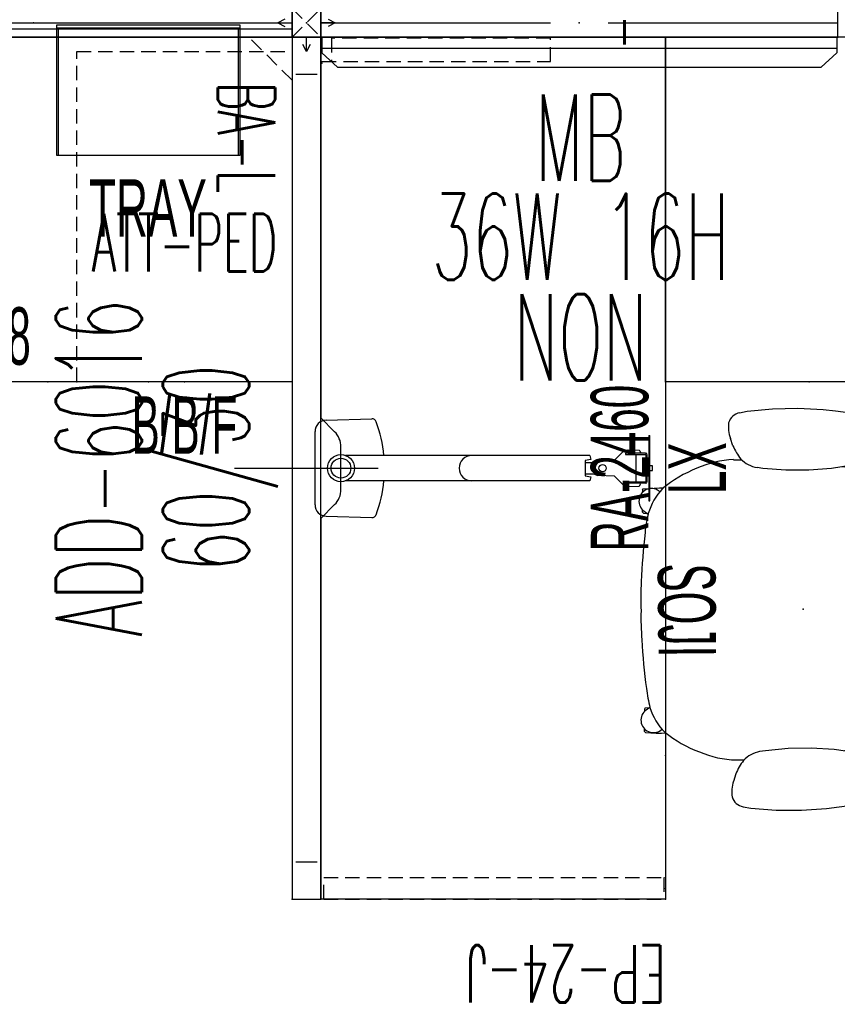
# Model space of a CAD drawing. Header units: inches. Extents: x 10 to 684, y -49 to 81.
# Tile 5 of 256: x 168 to 225, y -49 to 20. Entities that reach past the tile are written whole.
import ezdxf
from ezdxf.enums import TextEntityAlignment as Align

# ---------------------------------------------------------------- set-up
doc = ezdxf.new("R2010")
doc.units = ezdxf.units.IN
doc.header["$MEASUREMENT"] = 0
for name, pattern in [('DASHED', [0.8, 0.5, -0.3]), ('DASHEDX2', [1.5, 1, -0.5]), ('DOT', [1, 0.5, 0.5])]:
    doc.linetypes.add(name, pattern=pattern)
for name, color, linetype in [('A-FURN-P-COMP', 86, 'Continuous'), ('A-FURN-P-COMP-TEXT2', 86, 'Continuous'), ('A-FURN-P-COMP-TEXT_UTEXT', 7, 'Continuous'), ('A-FURN-P-FILE', 20, 'Continuous'), ('A-FURN-P-FILE-TEXT2', 20, 'Continuous'), ('A-FURN-P-FILE-TEXT3', 20, 'Continuous'), ('A-FURN-P-ORGN', 86, 'Continuous'), ('A-FURN-P-ORGN-TEXT2', 86, 'Continuous'), ('A-FURN-P-PNLS', 5, 'Continuous'), ('A-FURN-P-PNLS-CON', 104, 'Continuous'), ('A-FURN-P-PNLS-CON-TEXT2', 104, 'Continuous'), ('A-FURN-P-PNLS-POWR', 230, 'Continuous'), ('A-FURN-P-PNLS-TEXT2', 5, 'Continuous'), ('A-FURN-P-SEAT', 12, 'Continuous'), ('A-FURN-P-SEAT-TEXT2', 12, 'Continuous'), ('A-FURN-P-TEXT_UTEXT', 7, 'Continuous'), ('A-FURN-P-VISUAL', 86, 'Continuous'), ('A-FURN-P-VISUAL-TEXT2', 86, 'Continuous'), ('A-FURN-P-VISUAL-TEXT3', 86, 'Continuous'), ('A-FURN-P-WKSF', 1, 'Continuous'), ('A-FURN-P-WKSF-ACC', 202, 'Continuous'), ('A-FURN-P-WKSF-ACC-TEXT2', 202, 'Continuous'), ('A-FURN-P-WKSF-SUPPORT', 202, 'Continuous'), ('A-FURN-P-WKSF-SUPPORT-TEXT2', 202, 'Continuous'), ('A-FURN-P-WKSF-TEXT2', 1, 'Continuous'), ('PSATTR', 7, 'Continuous')]:
    doc.layers.add(name, color=color, linetype=linetype)
doc.styles.add('0', font='TXT')
doc.styles.add('CAD_FNT', font='TXT.SHX', dxfattribs={"width": 0.6})
doc.styles.add('PMSymText', font='txt.shx', dxfattribs={"width": 0.65})
doc.styles.add('SIMPLEX_FNT', font='TXT.SHX', dxfattribs={"height": 1})
doc.styles.get("Standard").update_dxf_attribs({"font": 'arial.ttf'})

# ---------------------------------------------------------------- blocks, each defined once
blk = doc.blocks.new('FPW-3XX-B-2D')
at = {"layer": 'A-FURN-P-PNLS', "linetype": 'Continuous'}
for p, q in [((0, 2), (0, 0)), ((36, 2), (0, 2)), ((36, 0), (36, 2)), ((0, 0), (36, 0))]:
    blk.add_line(p, q, dxfattribs=at)
at = {"layer": 'A-FURN-P-PNLS'}
for p in [(0, 2), (36, 2), (18, 1), (0, 0), (0, 0), (36, 0)]:
    blk.add_point(p, dxfattribs=at)
at = {"layer": 'A-FURN-P-PNLS-POWR'}
for p, q in [((0, 1), (16, 1)), ((20, 1), (36, 1))]:
    blk.add_line(p, q, dxfattribs=at)
for p in [(4.05, 2), (31.95, 2), (4.05, 0), (31.95, 0)]:
    blk.add_point(p, dxfattribs=at)
at = {"layer": 'A-FURN-P-PNLS-TEXT2', "linetype": 'Continuous', "style": 'CAD_FNT', "width": 0.55, "flags": 8}
blk.add_attdef('ITEXT2', text='', height=6, dxfattribs=at).set_placement((18, 8), align=Align.MIDDLE_CENTER)
at = {"layer": 'A-FURN-P-TEXT_UTEXT', "style": 'PMSymText', "width": 0.65, "flags": 8}
for tag, p in [('PSUT1', (16.991, -7.298)), ('PSUT3', (16.991, -19.298))]:
    blk.add_attdef(tag, text='', height=4, dxfattribs=at).set_placement(p, align=Align.CENTER)
at = {"layer": 'A-FURN-P-TEXT_UTEXT', "style": 'PMSymText', "width": 0.65}
blk.add_attdef('PSUT2', text='', height=4, dxfattribs=at).set_placement((16.991, -13.298), align=Align.CENTER)
at = {"layer": 'PSATTR', "flags": 1}
for tag in ['PSON', 'PSMC', 'PSDH', 'PSPN', 'PSQT', 'PSEC', 'PST5', 'PST4', 'PST3', 'PST2', 'PST1']:
    blk.add_attdef(tag, text='', height=1, dxfattribs=at).set_placement((0, 0), align=Align.TOP_CENTER)
blk = doc.blocks.new('FNW-5XX-B-2D')
at = {"layer": 'A-FURN-P-PNLS', "linetype": 'Continuous'}
for p, q in [((0, 2), (0, 0)), ((60, 2), (0, 2)), ((60, 0), (60, 2)), ((0, 0), (60, 0))]:
    blk.add_line(p, q, dxfattribs=at)
at = {"layer": 'A-FURN-P-PNLS'}
for p in [(0, 2), (60, 2), (0, 0), (0, 0), (60, 0)]:
    blk.add_point(p, dxfattribs=at)
at = {"layer": 'A-FURN-P-PNLS-TEXT2', "linetype": 'Continuous', "style": 'CAD_FNT', "width": 0.55, "flags": 8}
blk.add_attdef('ITEXT2', text='', height=6, dxfattribs=at).set_placement((30, 8), align=Align.MIDDLE_CENTER)
at = {"layer": 'A-FURN-P-TEXT_UTEXT', "style": 'PMSymText', "width": 0.65, "flags": 8}
for tag, p in [('PSUT1', (28.993, -7.298)), ('PSUT3', (28.993, -19.298))]:
    blk.add_attdef(tag, text='', height=4, dxfattribs=at).set_placement(p, align=Align.CENTER)
at = {"layer": 'A-FURN-P-TEXT_UTEXT', "style": 'PMSymText', "width": 0.65}
blk.add_attdef('PSUT2', text='', height=4, dxfattribs=at).set_placement((28.993, -13.298), align=Align.CENTER)
at = {"layer": 'PSATTR', "flags": 1}
for tag in ['PSON', 'PSMC', 'PSDH', 'PSPN', 'PSQT', 'PSEC', 'PST5', 'PST4', 'PST3', 'PST2', 'PST1']:
    blk.add_attdef(tag, text='', height=1, dxfattribs=at).set_placement((0, 0), align=Align.TOP_CENTER)
blk = doc.blocks.new('E2CC-90-4-2D')
at = {"layer": 'A-FURN-P-PNLS-CON'}
for p, q in [((1, 3), (0.75, 2.5)), ((1.25, 2.5), (1, 3)), ((1, 3), (1, 2)), ((0, 2), (2, 2)), ((0, 2), (0, 0)), ((2, 0), (2, 2)), ((-0.5, 1.25), (-1, 1)), ((-1, 1), (-0.5, 0.75)), ((-1, 1), (0, 1)), ((3, 1), (2, 1)), ((2.5, 1.25), (3, 1)), ((3, 1), (2.5, 0.75)), ((0, 0), (2, 0)), ((1, -1), (1, 0)), ((1, -1), (0.75, -0.5)), ((1.25, -0.5), (1, -1))]:
    blk.add_line(p, q, dxfattribs=at)
at = {"layer": 'A-FURN-P-PNLS-CON', "linetype": 'DASHEDX2'}
for p, q in [((0, 2), (2, 0)), ((0, 0), (2, 2))]:
    blk.add_line(p, q, dxfattribs=at)
at = {"layer": 'A-FURN-P-PNLS-CON'}
for p in [(0, 2), (2, 2), (0, 0), (0, 0), (0, 0), (0, 0), (2, 0)]:
    blk.add_point(p, dxfattribs=at)
at = {"layer": 'A-FURN-P-PNLS-CON-TEXT2', "style": 'CAD_FNT', "width": 0.55, "flags": 8}
blk.add_attdef('ITEXT2', text='', height=4, dxfattribs=at).set_placement((1.127, 6.004), align=Align.MIDDLE_CENTER)
at = {"layer": 'A-FURN-P-TEXT_UTEXT', "style": 'PMSymText', "width": 0.65, "flags": 8}
for tag, p in [('PSUT1', (1.128, -7.298)), ('PSUT3', (1.128, -19.298))]:
    blk.add_attdef(tag, text='', height=4, dxfattribs=at).set_placement(p, align=Align.CENTER)
at = {"layer": 'A-FURN-P-TEXT_UTEXT', "style": 'PMSymText', "width": 0.65}
blk.add_attdef('PSUT2', text='', height=4, dxfattribs=at).set_placement((1.128, -13.298), align=Align.CENTER)
at = {"layer": 'PSATTR', "flags": 1}
for tag in ['PSON', 'PSMC', 'PSDH', 'PSPN', 'PSQT', 'PSEC', 'PST5', 'PST4', 'PST3', 'PST2', 'PST1']:
    blk.add_attdef(tag, text='', height=1, dxfattribs=at).set_placement((0, 0), align=Align.TOP_CENTER)
blk = doc.blocks.new('EAG-5XX-2D')
at = {"layer": 'A-FURN-P-PNLS', "linetype": 'Continuous'}
for p, q in [((0, 2), (0, 0)), ((60, 2), (0, 2)), ((2.59, 1.75), (2.59, 0.25)), ((57.41, 0.25), (57.41, 1.75)), ((60, 0), (60, 2)), ((0, 0), (60, 0))]:
    blk.add_line(p, q, dxfattribs=at)
blk.add_lwpolyline([(30, 6), (30, -4)], dxfattribs=at)
at = {"layer": 'A-FURN-P-PNLS'}
for p in [(0, 2), (60, 2), (0, 0), (0, 0), (60, 0)]:
    blk.add_point(p, dxfattribs=at)
at = {"layer": 'A-FURN-P-PNLS-TEXT2', "linetype": 'Continuous', "style": 'CAD_FNT', "width": 0.55, "flags": 8}
blk.add_attdef('ITEXT2', text='', height=6, dxfattribs=at).set_placement((30, 15.457), align=Align.MIDDLE_CENTER)
at = {"layer": 'A-FURN-P-TEXT_UTEXT', "style": 'PMSymText', "width": 0.65, "flags": 8}
for tag, p in [('PSUT1', (28.99, -10.002)), ('PSUT3', (28.99, -22.002))]:
    blk.add_attdef(tag, text='', height=4, dxfattribs=at).set_placement(p, align=Align.CENTER)
at = {"layer": 'A-FURN-P-TEXT_UTEXT', "style": 'PMSymText', "width": 0.65}
blk.add_attdef('PSUT2', text='', height=4, dxfattribs=at).set_placement((28.99, -16.002), align=Align.CENTER)
at = {"layer": 'PSATTR', "flags": 1}
for tag in ['PSON', 'PSMC', 'PSDH', 'PSPN', 'PSQT', 'PSEC', 'PST5', 'PST4', 'PST3', 'PST2', 'PST1']:
    blk.add_attdef(tag, text='', height=1, dxfattribs=at).set_placement((0, 0), align=Align.TOP_CENTER)
blk = doc.blocks.new('WURA-2448-JA-2D')
at = {"layer": 'A-FURN-P-WKSF'}
for p, q in [((20.5, 0), (0, 0)), ((0, -24), (0, 0)), ((20.5, 0), (21.461, -0.961)), ((27.5, 0), (26.539, -0.961)), ((48, 0), (27.5, 0)), ((48, 0), (48, -24)), ((22.521, -1.4), (25.479, -1.4)), ((48, -24), (0, -24))]:
    blk.add_line(p, q, dxfattribs=at)
for centre, start, end in [((22.521, 0.1), 225, 270), ((25.479, 0.1), 270, 315)]:
    blk.add_arc(centre, 1.5, start, end, dxfattribs=at)
for p in [(0, 0), (48, 0), (0, -24), (10, -24), (38, -24), (48, -24)]:
    blk.add_point(p, dxfattribs=at)
at = {"layer": 'A-FURN-P-COMP-TEXT_UTEXT', "style": 'PMSymText', "width": 0.65, "flags": 8}
for tag, p in [('PSUT1', (22.99, -30.001)), ('PSUT3', (22.99, -42.001))]:
    blk.add_attdef(tag, text='', height=4, dxfattribs=at).set_placement(p, align=Align.CENTER)
at = {"layer": 'A-FURN-P-COMP-TEXT_UTEXT', "style": 'PMSymText', "width": 0.65}
blk.add_attdef('PSUT2', text='', height=4, dxfattribs=at).set_placement((22.99, -36.001), align=Align.CENTER)
at = {"layer": 'A-FURN-P-WKSF-TEXT2', "style": '0', "width": 0.55, "flags": 8}
blk.add_attdef('ITEXT2', text='', height=4, dxfattribs=at).set_placement((24, -24), align=Align.BOTTOM_CENTER)
at = {"layer": 'PSATTR', "flags": 1}
for tag in ['PSON', 'PSMC', 'PSDH', 'PSPN', 'PSQT', 'PSEC', 'PST5', 'PST4', 'PST3', 'PST2', 'PST1']:
    blk.add_attdef(tag, text='', height=1, dxfattribs=at).set_placement((0, 0), align=Align.TOP_CENTER)
blk = doc.blocks.new('HGRY-3616-2D')
at = {"layer": 'A-FURN-P-ORGN'}
for p, q in [((0, 0), (36, 0)), ((36, -0.44), (0, -0.44))]:
    blk.add_line(p, q, dxfattribs=at)
for points in [[(0, 0), (0, -0.44)], [(0, 0), (0, -0.44)], [(36, 0), (36, -0.44)]]:
    blk.add_lwpolyline(points, dxfattribs=at)
for p in [(0, 0), (36, 0)]:
    blk.add_point(p, dxfattribs=at)
at = {"layer": 'A-FURN-P-COMP-TEXT_UTEXT', "style": 'PMSymText', "width": 0.65, "flags": 8}
for tag, p in [('PSUT1', (16.991, -12.44)), ('PSUT3', (16.991, -24.44))]:
    blk.add_attdef(tag, text='', height=4, dxfattribs=at).set_placement(p, align=Align.CENTER)
at = {"layer": 'A-FURN-P-COMP-TEXT_UTEXT', "style": 'PMSymText', "width": 0.65}
blk.add_attdef('PSUT2', text='', height=4, dxfattribs=at).set_placement((16.991, -18.44), align=Align.CENTER)
at = {"layer": 'A-FURN-P-ORGN-TEXT2', "linetype": 'DOT', "style": 'CAD_FNT', "width": 0.55, "flags": 8}
blk.add_attdef('ITEXT2', text='', height=4, dxfattribs=at).set_placement((18, -2.44), align=Align.TOP_CENTER)
at = {"layer": 'PSATTR', "flags": 1}
for tag in ['PSON', 'PSMC', 'PSDH', 'PSPN', 'PSQT', 'PSEC', 'PST5', 'PST4', 'PST3', 'PST2', 'PST1']:
    blk.add_attdef(tag, text='', height=1, dxfattribs=at).set_placement((0, 0), align=Align.TOP_CENTER)
blk = doc.blocks.new('JPA-24-2D')
at = {"layer": 'A-FURN-P-FILE', "linetype": 'DASHEDX2'}
for p, q in [((2, 23), (17, 23)), ((2, 0), (2, 23)), ((17, 23), (17, 0)), ((17, 0), (2, 0))]:
    blk.add_line(p, q, dxfattribs=at)
at = {"layer": 'A-FURN-P-FILE'}
for p in [(0, 0), (2, 0), (9.5, 0), (17, 0), (19, 0)]:
    blk.add_point(p, dxfattribs=at)
at = {"layer": 'A-FURN-P-COMP-TEXT_UTEXT', "style": 'PMSymText', "width": 0.65, "flags": 8}
for tag, p in [('PSUT1', (8.491, -11.001)), ('PSUT3', (8.491, -23.001))]:
    blk.add_attdef(tag, text='', height=4, dxfattribs=at).set_placement(p, align=Align.CENTER)
at = {"layer": 'A-FURN-P-COMP-TEXT_UTEXT', "style": 'PMSymText', "width": 0.65}
blk.add_attdef('PSUT2', text='', height=4, dxfattribs=at).set_placement((8.491, -17.001), align=Align.CENTER)
at = {"layer": 'A-FURN-P-FILE-TEXT2', "linetype": 'Continuous', "style": 'SIMPLEX_FNT', "width": 0.55, "flags": 8}
blk.add_attdef('ITEXT2', text='', height=4, dxfattribs=at).set_placement((9.5, 6.5), align=Align.BOTTOM_CENTER)
at = {"layer": 'A-FURN-P-FILE-TEXT3', "style": '0', "width": 0.55, "flags": 8}
blk.add_attdef('ITEXT3', text='', height=4, dxfattribs=at).set_placement((9.5, -1), align=Align.TOP_CENTER)
at = {"layer": 'PSATTR', "flags": 1}
for tag in ['PSON', 'PSMC', 'PSDH', 'PSPN', 'PSQT', 'PSEC', 'PST5', 'PST4', 'PST3', 'PST2', 'PST1']:
    blk.add_attdef(tag, text='', height=1, dxfattribs=at).set_placement((0, 0), align=Align.TOP_CENTER)
blk = doc.blocks.new('ZEBA-0000-PL-2D')
at = {"layer": 'A-FURN-P-WKSF-SUPPORT', "linetype": 'DASHEDX2'}
for p, q in [((1, -1), (4, -1)), ((1, -1), (1, -4)), ((4, -1), (1, -4))]:
    blk.add_line(p, q, dxfattribs=at)
at = {"layer": 'A-FURN-P-WKSF-SUPPORT'}
blk.add_point((0, 0), dxfattribs=at)
at = {"layer": 'A-FURN-P-TEXT_UTEXT', "style": 'PMSymText', "width": 0.65, "flags": 8}
for tag, p in [('PSUT1', (6.915, -35.005)), ('PSUT3', (6.915, -47.005))]:
    blk.add_attdef(tag, text='', height=4, dxfattribs=at).set_placement(p, align=Align.CENTER)
at = {"layer": 'A-FURN-P-TEXT_UTEXT', "style": 'PMSymText', "width": 0.65}
blk.add_attdef('PSUT2', text='', height=4, dxfattribs=at).set_placement((6.915, -41.005), align=Align.CENTER)
at = {"layer": 'A-FURN-P-WKSF-SUPPORT-TEXT2', "linetype": 'DASHED', "style": 'CAD_FNT', "width": 0.55, "flags": 8}
blk.add_attdef('ITEXT2', text='', height=4, dxfattribs=at).set_placement((4.119, -7.382), align=Align.BOTTOM_LEFT)
at = {"layer": 'PSATTR', "flags": 1}
for tag in ['PSON', 'PSMC', 'PSDH', 'PSPN', 'PSQT', 'PSEC', 'PST5', 'PST4', 'PST3', 'PST2', 'PST1']:
    blk.add_attdef(tag, text='', height=1, dxfattribs=at).set_placement((0, 0), align=Align.TOP_CENTER)
blk = doc.blocks.new('KUPT-0913-H-2D')
at = {"layer": 'A-FURN-P-COMP'}
for p, q in [((0, -8.875), (0, 0.214)), ((0, 0.214), (12.75, 0.214)), ((0, 0), (12.75, 0)), ((0.125, -8.875), (0.125, 0)), ((12.625, 0), (12.625, -8.875)), ((12.75, 0.214), (12.75, -8.875)), ((12.75, -8.875), (0, -8.875))]:
    blk.add_line(p, q, dxfattribs=at)
for p in [(0, 0), (12.75, 0)]:
    blk.add_point(p, dxfattribs=at)
at = {"layer": 'A-FURN-P-COMP-TEXT2', "width": 0.55, "flags": 8}
blk.add_attdef('ITEXT2', text='', height=4, dxfattribs=at).set_placement((6.347, -12.535), align=Align.MIDDLE_CENTER)
at = {"layer": 'A-FURN-P-TEXT_UTEXT', "style": 'PMSymText', "width": 0.65, "flags": 8}
for tag, p in [('PSUT1', (5.366, -21.72)), ('PSUT3', (5.366, -33.72))]:
    blk.add_attdef(tag, text='', height=4, dxfattribs=at).set_placement(p, align=Align.CENTER)
at = {"layer": 'A-FURN-P-TEXT_UTEXT', "style": 'PMSymText', "width": 0.65}
blk.add_attdef('PSUT2', text='', height=4, dxfattribs=at).set_placement((5.366, -27.72), align=Align.CENTER)
at = {"layer": 'PSATTR', "flags": 1}
for tag in ['PSON', 'PSMC', 'PSDH', 'PSPN', 'PSQT', 'PSEC', 'PST5', 'PST4', 'PST3', 'PST2', 'PST1']:
    blk.add_attdef(tag, text='', height=1, dxfattribs=at).set_placement((0, 0), align=Align.TOP_CENTER)
blk = doc.blocks.new('WURA-2460-JA-2D')
at = {"layer": 'A-FURN-P-WKSF'}
for p, q in [((26.5, 0), (0, 0)), ((0, -24), (0, 0)), ((26.5, 0), (27.461, -0.961)), ((33.5, 0), (32.539, -0.961)), ((60, 0), (33.5, 0)), ((60, 0), (60, -24)), ((28.521, -1.4), (31.479, -1.4)), ((60, -24), (0, -24))]:
    blk.add_line(p, q, dxfattribs=at)
for centre, start, end in [((28.521, 0.1), 225, 270), ((31.479, 0.1), 270, 315)]:
    blk.add_arc(centre, 1.5, start, end, dxfattribs=at)
for p in [(0, 0), (60, 0), (0, -24), (10, -24), (50, -24), (60, -24)]:
    blk.add_point(p, dxfattribs=at)
at = {"layer": 'A-FURN-P-COMP-TEXT_UTEXT', "style": 'PMSymText', "width": 0.65, "flags": 8}
for tag, p in [('PSUT1', (28.989, -30.003)), ('PSUT3', (28.989, -42.003))]:
    blk.add_attdef(tag, text='', height=4, dxfattribs=at).set_placement(p, align=Align.CENTER)
at = {"layer": 'A-FURN-P-COMP-TEXT_UTEXT', "style": 'PMSymText', "width": 0.65}
blk.add_attdef('PSUT2', text='', height=4, dxfattribs=at).set_placement((28.989, -36.003), align=Align.CENTER)
at = {"layer": 'A-FURN-P-WKSF-TEXT2', "style": '0', "width": 0.55, "flags": 8}
blk.add_attdef('ITEXT2', text='', height=4, dxfattribs=at).set_placement((30, -24), align=Align.BOTTOM_CENTER)
at = {"layer": 'PSATTR', "flags": 1}
for tag in ['PSON', 'PSMC', 'PSDH', 'PSPN', 'PSQT', 'PSEC', 'PST5', 'PST4', 'PST3', 'PST2', 'PST1']:
    blk.add_attdef(tag, text='', height=1, dxfattribs=at).set_placement((0, 0), align=Align.TOP_CENTER)
blk = doc.blocks.new('HNAM-36XX-2D')
at = {"layer": 'A-FURN-P-VISUAL'}
for p, q in [((35.931, 0), (0.069, 0)), ((0.069, 0), (0.069, -1.084)), ((35.929, 0), (35.929, -1.084)), ((35.929, -0.795), (0.069, -0.795)), ((0.069, -1.084), (1.154, -2.086)), ((35.929, -1.084), (34.844, -2.086)), ((1.154, -2.086), (34.844, -2.086))]:
    blk.add_line(p, q, dxfattribs=at)
blk.add_point((0, 0), dxfattribs=at)
at = {"layer": 'A-FURN-P-TEXT_UTEXT', "style": 'PMSymText', "width": 0.65, "flags": 8}
for tag, p in [('PSUT1', (16.957, -29.889)), ('PSUT3', (16.957, -41.889))]:
    blk.add_attdef(tag, text='', height=4, dxfattribs=at).set_placement(p, align=Align.CENTER)
at = {"layer": 'A-FURN-P-TEXT_UTEXT', "style": 'PMSymText', "width": 0.65}
blk.add_attdef('PSUT2', text='', height=4, dxfattribs=at).set_placement((16.957, -35.889), align=Align.CENTER)
at = {"layer": 'A-FURN-P-VISUAL-TEXT2', "linetype": 'Continuous', "style": 'CAD_FNT', "width": 0.55, "flags": 8}
blk.add_attdef('ITEXT2', text='', height=6, dxfattribs=at).set_placement((18.092, -6.992), align=Align.MIDDLE_CENTER)
at = {"layer": 'A-FURN-P-VISUAL-TEXT3', "linetype": 'Continuous', "style": 'CAD_FNT', "width": 0.55, "flags": 8}
for tag, p in [('ITEXT3', (18.092, -13.889)), ('ITEXT4', (18.092, -20.889))]:
    blk.add_attdef(tag, text='', height=6, dxfattribs=at).set_placement(p, align=Align.MIDDLE_CENTER)
at = {"layer": 'PSATTR', "flags": 1}
for tag in ['PSON', 'PSMC', 'PSDH', 'PSPN', 'PSQT', 'PSEC', 'PST5', 'PST4', 'PST3', 'PST2', 'PST1']:
    blk.add_attdef(tag, text='', height=1, dxfattribs=at).set_placement((0, 0), align=Align.TOP_CENTER)
blk = doc.blocks.new('ZXFS-2400-LNEJ-2D')
at = {"layer": 'A-FURN-P-WKSF-SUPPORT', "linetype": 'DASHEDX2'}
for p, q in [((0, -0.202), (1.5, -0.202)), ((0, -0.202), (0, -23.882)), ((1.5, -0.202), (1.5, -23.882)), ((1.5, -23.882), (0, -23.882))]:
    blk.add_line(p, q, dxfattribs=at)
at = {"layer": 'A-FURN-P-WKSF-SUPPORT'}
for p in [(0, 0), (0.75, 0), (1.5, 0), (0, -24), (0.75, -24), (1.5, -24)]:
    blk.add_point(p, dxfattribs=at)
at = {"layer": 'A-FURN-P-TEXT_UTEXT', "style": 'PMSymText', "width": 0.65, "flags": 8}
for tag, p in [('PSUT1', (-2.658, -30.001)), ('PSUT3', (-2.658, -42.001))]:
    blk.add_attdef(tag, text='', height=4, dxfattribs=at).set_placement(p, align=Align.CENTER)
at = {"layer": 'A-FURN-P-TEXT_UTEXT', "style": 'PMSymText', "width": 0.65}
blk.add_attdef('PSUT2', text='', height=4, dxfattribs=at).set_placement((-2.658, -36.001), align=Align.CENTER)
at = {"layer": 'A-FURN-P-WKSF-SUPPORT-TEXT2', "linetype": 'Continuous', "style": 'CAD_FNT', "width": 0.55, "flags": 8}
blk.add_attdef('ITEXT2', text='', height=4, rotation=90, dxfattribs=at).set_placement((-2, -24), align=Align.BOTTOM_LEFT)
at = {"layer": 'PSATTR', "flags": 1}
for tag in ['PSON', 'PSMC', 'PSDH', 'PSPN', 'PSQT', 'PSEC', 'PST5', 'PST4', 'PST3', 'PST2', 'PST1']:
    blk.add_attdef(tag, text='', height=1, dxfattribs=at).set_placement((0, 0), align=Align.TOP_CENTER)
blk = doc.blocks.new('ZEBD-1600-PL-2D')
at = {"layer": 'A-FURN-P-WKSF-SUPPORT', "linetype": 'DASHEDX2'}
for p, q in [((0.125, 0), (0.125, -15.915)), ((1.745, -0.665), (0.125, -0.665)), ((1.745, -15.915), (1.745, -0.665)), ((0.125, -15.915), (1.745, -15.915))]:
    blk.add_line(p, q, dxfattribs=at)
at = {"layer": 'A-FURN-P-WKSF-SUPPORT'}
blk.add_point((0, 0), dxfattribs=at)
at = {"layer": 'A-FURN-P-TEXT_UTEXT', "style": 'PMSymText', "width": 0.65, "flags": 8}
for tag, p in [('PSUT1', (5.325, -41.001)), ('PSUT3', (5.325, -53.001))]:
    blk.add_attdef(tag, text='', height=4, dxfattribs=at).set_placement(p, align=Align.CENTER)
at = {"layer": 'A-FURN-P-TEXT_UTEXT', "style": 'PMSymText', "width": 0.65}
blk.add_attdef('PSUT2', text='', height=4, dxfattribs=at).set_placement((5.325, -47.001), align=Align.CENTER)
at = {"layer": 'A-FURN-P-WKSF-SUPPORT-TEXT2', "linetype": 'DASHED', "style": 'CAD_FNT', "width": 0.55, "flags": 8}
blk.add_attdef('ITEXT2', text='', height=4, dxfattribs=at).set_placement((0.935, -24), align=Align.BOTTOM_LEFT)
at = {"layer": 'PSATTR', "flags": 1}
for tag in ['PSON', 'PSMC', 'PSDH', 'PSPN', 'PSQT', 'PSEC', 'PST5', 'PST4', 'PST3', 'PST2', 'PST1']:
    blk.add_attdef(tag, text='', height=1, dxfattribs=at).set_placement((0, 0), align=Align.TOP_CENTER)
blk = doc.blocks.new('45-241-026-2D')
at = {"layer": 'A-FURN-P-WKSF-ACC'}
for p, q in [((-2.542, 1.8), (2.542, 1.8)), ((-3.341, 1.025), (-3.44, -2.151)), ((3.341, 1.025), (3.44, -2.151)), ((-0.885, -9.114), (-0.885, -0.324)), ((0.885, -9.114), (0.885, -0.324)), ((-0.885, -17.335), (-0.885, -9.114)), ((0.885, -17.335), (0.885, -9.114)), ((-0.531, -17.013), (-0.598, -17.392)), ((0.531, -17.013), (-0.531, -17.013)), ((-0.404, -17.013), (-0.404, -17.606)), ((0.404, -17.013), (0.404, -17.606)), ((0.598, -17.392), (0.531, -17.013)), ((-0.598, -17.392), (-0.885, -17.335)), ((-0.404, -17.606), (-0.499, -17.877)), ((0.404, -17.606), (0.499, -17.877)), ((0.885, -17.335), (0.598, -17.392)), ((-0.549, -19.044), (-0.499, -17.877)), ((0.549, -19.044), (0.499, -17.877)), ((-0.549, -19.044), (-1.187, -19.685)), ((0.549, -19.044), (1.187, -19.685)), ((-1.187, -19.685), (-1.274, -19.99)), ((-1.053, -21.209), (-1.053, -19.824)), ((-1.053, -19.824), (-0.954, -19.824)), ((-0.954, -19.824), (-0.954, -21.209)), ((1.053, -19.824), (0.954, -19.824)), ((0.954, -19.824), (0.954, -21.209)), ((1.053, -21.209), (1.053, -19.824)), ((1.187, -19.685), (1.274, -19.99)), ((-1.274, -19.99), (-1.247, -20.757)), ((1.274, -19.99), (1.247, -20.757)), ((-1.247, -20.757), (-1.202, -20.819)), ((-1.202, -20.819), (-1.096, -20.85)), ((-1.096, -20.85), (-1.053, -20.817)), ((-0.954, -20.567), (0.954, -20.567)), ((0.925, -21.238), (-0.925, -21.238)), ((1.096, -20.85), (1.053, -20.817)), ((1.202, -20.819), (1.096, -20.85)), ((1.247, -20.757), (1.202, -20.819)), ((2.264, -21.434), (-2.264, -21.434)), ((-2.264, -21.434), (-2.264, -21.513)), ((-2.264, -21.513), (2.264, -21.513)), ((-0.925, -21.336), (0.925, -21.336)), ((-0.157, -21.336), (-0.157, -21.434)), ((-0.157, -21.513), (-0.157, -21.698)), ((-0.157, -21.698), (0.157, -21.698)), ((0.157, -21.434), (0.157, -21.336)), ((0.157, -21.698), (0.157, -21.513)), ((2.264, -21.434), (2.264, -21.513))]:
    blk.add_line(p, q, dxfattribs=at)
for centre, radius in [((0, 0), 0.942), ((0, 0), 0.688), ((0, -18.217), 0.25)]:
    blk.add_circle(centre, radius, dxfattribs=at)
for centre, radius, start, end in [((-2.542, 1), 0.8, 90, 178.22636), ((2.542, 1), 0.8, 1.77364, 90), ((-3.127, -2.161), 0.312, 178.22636, 249.61343), ((0, 6.254), 9.29, 249.61343, 264.53293), ((0, 6.254), 9.29, 275.46707, 290.38657), ((3.127, -2.161), 0.312, 290.38657, 1.77364), ((0, -9.114), 0.885, 0, 180), ((0, -18.217), 0.516, 8.35233, 171.64767), ((-0.925, -21.209), 0.127, 180, 270), ((-0.925, -21.209), 0.029, 180, 270), ((0.925, -21.209), 0.127, 270, 0), ((0.925, -21.209), 0.029, 270, 0)]:
    blk.add_arc(centre, radius, start, end, dxfattribs=at)
blk.add_point((0, 0), dxfattribs=at)
at = {"layer": 'A-FURN-P-TEXT_UTEXT', "style": 'PMSymText', "width": 0.65, "flags": 8}
for tag, p in [('PSUT1', (0, -33.223)), ('PSUT3', (0, -45.223))]:
    blk.add_attdef(tag, text='', height=4, dxfattribs=at).set_placement(p, align=Align.CENTER)
at = {"layer": 'A-FURN-P-TEXT_UTEXT', "style": 'PMSymText', "width": 0.65}
blk.add_attdef('PSUT2', text='', height=4, dxfattribs=at).set_placement((0, -39.223), align=Align.CENTER)
at = {"layer": 'A-FURN-P-WKSF-ACC-TEXT2', "style": '0', "width": 0.55, "flags": 8}
blk.add_attdef('ITEXT2', text='', height=4, dxfattribs=at).set_placement((0, -24.808), align=Align.MIDDLE_CENTER)
at = {"layer": 'PSATTR', "flags": 1}
for tag in ['PSON', 'PSMC', 'PSDH', 'PSPN', 'PSQT', 'PSEC', 'PST5', 'PST4', 'PST3', 'PST2', 'PST1']:
    blk.add_attdef(tag, text='', height=1, dxfattribs=at).set_placement((0, 0), align=Align.TOP_CENTER)
blk = doc.blocks.new('SJT-XX-4-2D')
at = {"layer": 'A-FURN-P-SEAT'}
for p, q in [((-2.38, 13.784), (-3.254, 13.674)), ((-1.507, 13.895), (-2.38, 13.784)), ((0.249, 13.996), (-1.507, 13.895)), ((2.007, 13.97), (0.249, 13.996)), ((3.771, 13.813), (2.007, 13.97)), ((4.302, 13.709), (3.771, 13.813)), ((-5.747, 13.11, 0), (-5.685, 13.187, 0)), ((-5.747, 12.776, 0), (-5.747, 13.11, 0)), ((-5.685, 13.187, 0), (-5.313, 13.217, 0)), ((-5.313, 13.217, 0), (-4.939, 13.235, 0)), ((-4.939, 13.235, 0), (-4.566, 13.241, 0)), ((-4.566, 13.241, 0), (-4.192, 13.235, 0)), ((-4.192, 13.235, 0), (-4.085, 13.23, 0)), ((-5.727, 12.756, 0), (-5.747, 12.776, 0)), ((-5.51, 12.756, 0), (-5.727, 12.756, 0)), ((-5.51, 11.914, 0), (-5.51, 12.756, 0)), ((-5.747, 11.894, 0), (-5.727, 11.914, 0)), ((-5.747, 11.56, 0), (-5.747, 11.894, 0)), ((-5.727, 11.914, 0), (-5.51, 11.914, 0)), ((-4.836, 12.063), (-4.623, 11.387)), ((4.791, 11.424), (4.961, 11.938)), ((-5.685, 11.483, 0), (-5.747, 11.56, 0)), ((-5.313, 11.453, 0), (-5.685, 11.483, 0)), ((-4.911, 11.436, 0), (-5.313, 11.453, 0)), ((-4.637, 11.431), (-4.911, 11.436, 0)), ((-4.632, 11.292), (-4.605, 10.843)), ((-4.306, 9.684), (-2.782, 9.891)), ((-4.077, 10.155), (-3.647, 10.024)), ((-3.647, 10.024), (-2.065, 9.781)), ((-2.065, 9.781), (-0.472, 9.679)), ((-0.472, 9.679), (1.124, 9.693)), ((1.124, 9.693), (2.714, 9.824)), ((2.714, 9.824), (3.122, 9.882)), ((-9.222, 9.124), (-9.389, 8.563)), ((-5.011, 9.37), (-5.114, 8.91)), ((-9.389, 8.563), (-9.509, 8.06)), ((-5.783, 5.883), (-5.114, 8.91)), ((9.938, 8.533, 0), (9.651, 8.528)), ((9.979, 8.327), (9.901, 8.271)), ((10.312, 8.527, 0), (9.938, 8.533, 0)), ((10.685, 8.509, 0), (10.312, 8.527, 0)), ((11.058, 8.48, 0), (10.685, 8.509, 0)), ((11.119, 8.403, 0), (11.058, 8.48, 0)), ((11.119, 8.403, 0), (11.119, 8.236, 0)), ((11.003, 6.917), (10.74, 6.722)), ((11.119, 6.853, 0), (11.119, 7.017, 0)), ((11.058, 6.776, 0), (10.783, 6.754, 0)), ((11.058, 6.776, 0), (11.119, 6.853, 0)), ((-14.706, 0.771), (-14.644, 0.848)), ((-14.706, 0.437), (-14.706, 0.771)), ((-14.644, 0.848), (-14.271, 0.877)), ((-14.271, 0.877), (-13.898, 0.895)), ((-13.898, 0.895), (-13.524, 0.901)), ((-13.524, 0.901), (-13.151, 0.895)), ((-13.151, 0.895), (-12.778, 0.877)), ((-12.967, 0.871), (-11.461, 0.885)), ((-12.778, 0.877), (-12.73, 0.874)), ((-14.686, 0.417), (-14.706, 0.437)), ((-14.469, 0.417), (-14.686, 0.417)), ((-14.469, -0.426), (-14.469, 0.417)), ((-14.706, -0.445), (-14.686, -0.426)), ((-14.706, -0.779), (-14.706, -0.445)), ((-14.686, -0.426), (-14.469, -0.426)), ((-14.644, -0.856), (-14.706, -0.779)), ((-14.271, -0.886), (-14.644, -0.856)), ((-13.87, -0.904), (-14.271, -0.886)), ((-13.524, -0.91), (-13.87, -0.904)), ((-13.151, -0.904), (-13.524, -0.91)), ((-12.778, -0.886), (-13.151, -0.904)), ((-12.967, -0.871), (-11.461, -0.885)), ((-12.778, -0.886), (-12.634, -0.874)), ((-5.783, -5.883), (-5.114, -8.91)), ((11.003, -6.917), (10.741, -6.723)), ((11.058, -6.776, 0), (10.783, -6.754, 0)), ((11.058, -6.776, 0), (11.119, -6.853, 0)), ((11.119, -6.853, 0), (11.119, -7.017, 0)), ((-9.389, -8.563), (-9.509, -8.06)), ((-9.222, -9.124), (-9.389, -8.563)), ((-5.011, -9.37), (-5.114, -8.91)), ((9.938, -8.533, 0), (9.657, -8.528, 0)), ((9.979, -8.327), (9.903, -8.273)), ((10.312, -8.527, 0), (9.938, -8.533, 0)), ((10.685, -8.509, 0), (10.312, -8.527, 0)), ((11.058, -8.48, 0), (10.685, -8.509, 0)), ((11.119, -8.403, 0), (11.058, -8.48, 0)), ((11.119, -8.403, 0), (11.119, -8.236, 0)), ((-4.306, -9.69), (-2.782, -9.891)), ((-4.077, -10.155), (-3.647, -10.024)), ((-3.647, -10.024), (-2.065, -9.781)), ((-2.065, -9.781), (-0.472, -9.679)), ((-0.472, -9.679), (1.124, -9.693)), ((1.124, -9.693), (2.714, -9.824)), ((2.714, -9.824), (3.122, -9.882)), ((-4.632, -11.292), (-4.605, -10.843)), ((-5.685, -11.483, 0), (-5.747, -11.56, 0)), ((-5.747, -11.56, 0), (-5.747, -11.894, 0)), ((-5.313, -11.453, 0), (-5.685, -11.483, 0)), ((-4.911, -11.436, 0), (-5.313, -11.453, 0)), ((-4.637, -11.431), (-4.911, -11.436, 0)), ((-4.836, -12.063), (-4.623, -11.387)), ((4.791, -11.424), (4.961, -11.938)), ((-5.747, -11.894, 0), (-5.727, -11.914, 0)), ((-5.727, -11.914, 0), (-5.51, -11.914, 0)), ((-5.51, -11.914, 0), (-5.51, -12.756, 0)), ((-5.727, -12.756, 0), (-5.747, -12.776, 0)), ((-5.747, -12.776, 0), (-5.747, -13.11, 0)), ((-5.51, -12.756, 0), (-5.727, -12.756, 0)), ((-5.747, -13.11, 0), (-5.685, -13.187, 0)), ((-5.685, -13.187, 0), (-5.313, -13.217, 0)), ((-5.313, -13.217, 0), (-4.939, -13.235, 0)), ((-4.939, -13.235, 0), (-4.566, -13.241, 0)), ((-4.566, -13.241, 0), (-4.192, -13.235, 0)), ((-4.192, -13.235, 0), (-4.085, -13.23, 0)), ((-2.38, -13.784), (-3.254, -13.674)), ((-1.507, -13.895), (-2.38, -13.784)), ((0.249, -13.996), (-1.507, -13.895)), ((2.007, -13.97), (0.249, -13.996)), ((3.771, -13.813), (2.007, -13.97)), ((4.302, -13.709), (3.771, -13.813))]:
    blk.add_line(p, q, dxfattribs=at)
for points in [[(4.758, 10.451), (4.195, 10.439)], [(4.758, -10.451), (4.195, -10.439)]]:
    blk.add_lwpolyline(points, dxfattribs=at)
for centre, radius, start, end in [((4.138, 12.749), 0.975, 16.56975, 80.32445), ((-4.009, 12.34), 0.871, 95.94062, 198.49205), ((-2.818, 12.284), 1.581, 135.55308, 162.78645), ((-3.047, 12.18), 1.509, 97.85807, 126.58102), ((2.612, 12.727), 2.478, 341.41212, 6.93076), ((0.323, 11.023), 4.962, 163.9366, 176.89804), ((-1.772, 11.714), 2.759, 157.90385, 165.67946), ((1.395, 12.783), 3.658, 321.21476, 338.17944), ((-3.699, 10.991), 0.917, 189.28789, 245.67752), ((2.742, 11.926), 2.079, 280.5464, 316.37484), ((4.538, 3.629), 6.825, 66.057, 88.15165), ((-7.998, 8.696), 1.297, 124.66862, 160.73097), ((-7.678, 8.365), 1.753, 93.34925, 127.12524), ((-5.941, -11.859), 22.051, 92.77015, 94.78334), ((-6.91, 8.232), 1.937, 76.24449, 92.85729), ((-7.739, 2.303), 7.916, 76.575, 80.6271), ((-6.623, 6.12), 3.949, 67.8623, 79.46267), ((-5.429, 9.466), 0.429, 347.16076, 46.8066), ((-3.77, 6.875), 2.86, 100.81238, 115.48014), ((4.27, 1.831), 8.591, 50.64338, 69.28618), ((6.594, 5.474), 4.331, 17.19397, 43.8507), ((10.497, 7.626), 0.871, 305.50795, 126.49033), ((-9.22, 6.469), 1.503, 132.6199, 162.59286), ((-8.217, 5.33), 3.02, 115.32624, 131.99165), ((-2.782, 4.652), 8.192, 163.93745, 169.61636), ((1.163, 4.407), 9.852, 5.91456, 13.78138), ((10.924, 1.364), 22.278, 167.65158, 171.8808), ((116.252, -18.353), 124.419, 168.76745, 170.20054), ((-30.754, 0.143), 42.05, 2.56686, 7.21187), ((3.507, 2.077), 14.84, 170.56124, 175.32941), ((8.545, 0.696), 19.997, 172.55987, 177.28012), ((27.087, -1.549), 33.723, 172.55022, 174.96753), ((18.851, -0.004), 30.325, 176.88347, 179.99734), ((20.701, -0.558), 27.278, 175.86492, 178.83401), ((-8.858, 0.614), 20.161, 358.27296, 4.01896), ((-12.975, 0), 0.871, 89.50967, 270.49205), ((18.851, 0.004), 30.325, 180.00266, 183.11653), ((20.701, 0.558), 27.278, 181.16599, 184.13508), ((-9.065, -0.61), 20.368, 355.99568, 1.73181), ((8.545, -0.696), 19.997, 182.71988, 187.44013), ((27.087, 1.549), 33.723, 185.03247, 187.44978), ((-30.754, -0.149), 42.05, 352.78813, 357.43314), ((3.507, -2.077), 14.84, 184.67059, 189.43876), ((116.252, 18.353), 124.419, 189.79946, 191.23255), ((10.924, -1.364), 22.278, 188.1192, 192.34842), ((1.163, -4.412), 9.852, 346.21862, 354.08544), ((-2.782, -4.652), 8.192, 190.38364, 196.06255), ((6.594, -5.479), 4.331, 316.1493, 342.80603), ((-9.22, -6.469), 1.503, 197.40714, 227.3801), ((10.497, -7.626), 0.871, 233.50967, 54.49205), ((-8.217, -5.33), 3.02, 228.00835, 244.67376), ((4.27, -1.837), 8.591, 290.71382, 309.35662), ((-7.998, -8.696), 1.297, 199.26903, 235.33138), ((-5.429, -9.466), 0.429, 313.1934, 12.83924), ((-3.77, -6.875), 2.86, 244.51986, 259.18762), ((-7.678, -8.365), 1.753, 232.87476, 266.65075), ((-5.941, 11.859), 22.051, 265.21666, 267.22985), ((-6.91, -8.232), 1.937, 267.14271, 283.75551), ((-7.739, -2.303), 7.916, 279.3729, 283.425), ((-6.623, -6.12), 3.949, 280.53733, 292.1377), ((-3.699, -10.991), 0.917, 114.32248, 170.71211), ((2.742, -11.926), 2.079, 43.62516, 79.4536), ((4.538, -3.635), 6.825, 271.84835, 293.943), ((1.395, -12.783), 3.658, 21.82056, 38.78524), ((0.323, -11.023), 4.962, 183.10196, 196.0634), ((-4.009, -12.34), 0.871, 161.50795, 264.05938), ((2.612, -12.727), 2.478, 353.06924, 18.58788), ((-1.772, -11.714), 2.759, 194.32054, 202.09615), ((-2.818, -12.284), 1.581, 197.21355, 224.44692), ((-3.047, -12.18), 1.509, 233.41898, 262.14193), ((4.138, -12.749), 0.975, 279.67555, 343.43025)]:
    blk.add_arc(centre, radius, start, end, dxfattribs=at)
blk.add_point((0, 0), dxfattribs=at)
at = {"layer": 'A-FURN-P-SEAT-TEXT2', "style": '0', "width": 0.55, "flags": 8}
blk.add_attdef('ITEXT2', text='', height=4, rotation=90, dxfattribs=at).set_placement((11.294, 0.006), align=Align.BOTTOM_CENTER)
at = {"layer": 'A-FURN-P-TEXT_UTEXT', "style": 'PMSymText', "width": 0.65, "flags": 8}
for tag, p in [('PSUT1', (-1.668, -19.998)), ('PSUT3', (-1.668, -31.998))]:
    blk.add_attdef(tag, text='', height=4, dxfattribs=at).set_placement(p, align=Align.CENTER)
at = {"layer": 'A-FURN-P-TEXT_UTEXT', "style": 'PMSymText', "width": 0.65}
blk.add_attdef('PSUT2', text='', height=4, dxfattribs=at).set_placement((-1.668, -25.998), align=Align.CENTER)
at = {"layer": 'PSATTR', "flags": 1}
for tag in ['PSON', 'PSMC', 'PSDH', 'PSPN', 'PSQT', 'PSEC', 'PST5', 'PST4', 'PST3', 'PST2', 'PST1']:
    blk.add_attdef(tag, text='', height=1, dxfattribs=at).set_placement((0, 0), align=Align.TOP_CENTER)

msp = doc.modelspace()

# ---------------------------------------------------------------- block references
ref = msp.add_blockref('FPW-3XX-B-2D', (151.403, 18.673))
ref.add_attrib('ITEXT2', '36/46', dxfattribs={"layer": 'A-FURN-P-PNLS-TEXT2', "linetype": 'Continuous', "height": 6, "style": 'CAD_FNT', "width": 0.55}).set_placement((169.403, 26.673), align=Align.MIDDLE_CENTER)
ref = msp.add_blockref('FPW-3XX-B-2D', (189.403, 18.673))
ref.add_attrib('ITEXT2', '36/46', dxfattribs={"layer": 'A-FURN-P-PNLS-TEXT2', "linetype": 'Continuous', "height": 6, "style": 'CAD_FNT', "width": 0.55}).set_placement((207.403, 26.673), align=Align.MIDDLE_CENTER)
ref = msp.add_blockref('E2CC-90-4-2D', (187.403, 18.673))
ref.add_attrib('ITEXT2', 'TC-90', dxfattribs={"layer": 'A-FURN-P-PNLS-CON-TEXT2', "height": 4, "style": 'CAD_FNT', "width": 0.55}).set_placement((188.53, 24.677), align=Align.MIDDLE_CENTER)
ref = msp.add_blockref('ZEBD-1600-PL-2D', (189.472, 16.855), dxfattribs=dict(rotation=90.00000000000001))
ref.add_attrib('ITEXT2', '-L', dxfattribs={"layer": 'A-FURN-P-WKSF-SUPPORT-TEXT2', "linetype": 'DASHED', "height": 4, "rotation": 90, "style": 'CAD_FNT', "width": 0.55}).set_placement((213.472, 17.79), align=Align.BOTTOM_LEFT)
msp.add_blockref('HGRY-3616-2D', (151.403, 19.673))
ref = msp.add_blockref('KUPT-0913-H-2D', (171.019, 19.316))
ref.add_attrib('ITEXT2', 'TRAY', dxfattribs={"layer": 'A-FURN-P-COMP-TEXT2', "height": 4, "width": 0.55}).set_placement((177.366, 6.781), align=Align.MIDDLE_CENTER)
ref = msp.add_blockref('KUPT-0913-H-2D', (171.019, 19.316))
ref.add_attrib('ITEXT2', 'TRAY', dxfattribs={"layer": 'A-FURN-P-COMP-TEXT2', "height": 4, "width": 0.55}).set_placement((177.366, 6.781), align=Align.MIDDLE_CENTER)
ref = msp.add_blockref('ZEBA-0000-PL-2D', (188.403, 19.673), dxfattribs=dict(rotation=270.0000000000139))
ref.add_attrib('ITEXT2', 'BA-L', dxfattribs={"layer": 'A-FURN-P-WKSF-SUPPORT-TEXT2', "linetype": 'DASHED', "height": 4, "rotation": 270, "style": 'CAD_FNT', "width": 0.55}).set_placement((181.021, 15.554), align=Align.BOTTOM_LEFT)
ref = msp.add_blockref('WURA-2448-JA-2D', (139.403, 18.673))
ref.add_attrib('ITEXT2', 'RA-2448', dxfattribs={"layer": 'A-FURN-P-WKSF-TEXT2', "height": 4, "style": '0', "width": 0.55}).set_placement((163.403, -5.327), align=Align.BOTTOM_CENTER)
ref = msp.add_blockref('EAG-5XX-2D', (189.403, -41.327), dxfattribs=dict(rotation=90.00000000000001))
ref.add_attrib('ITEXT2', 'ADD-6016', dxfattribs={"layer": 'A-FURN-P-PNLS-TEXT2', "linetype": 'Continuous', "height": 6, "rotation": 90, "style": 'CAD_FNT', "width": 0.55}).set_placement((173.946, -11.327), align=Align.MIDDLE_CENTER)
ref = msp.add_blockref('FNW-5XX-B-2D', (189.403, -41.327), dxfattribs=dict(rotation=90.00000000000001))
ref.add_attrib('ITEXT2', '60/30', dxfattribs={"layer": 'A-FURN-P-PNLS-TEXT2', "linetype": 'Continuous', "height": 6, "rotation": 90, "style": 'CAD_FNT', "width": 0.55}).set_placement((181.403, -11.327), align=Align.MIDDLE_CENTER)
ref = msp.add_blockref('WURA-2460-JA-2D', (189.403, -41.327), dxfattribs=dict(rotation=90.00000000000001))
ref.add_attrib('ITEXT2', 'RA-2460', dxfattribs={"layer": 'A-FURN-P-WKSF-TEXT2', "height": 4, "rotation": 90, "style": '0', "width": 0.55}).set_placement((213.403, -11.327), align=Align.BOTTOM_CENTER)
ref = msp.add_blockref('HNAM-36XX-2D', (189.403, 18.673))
ref.add_attrib('ITEXT2', 'MB', dxfattribs={"layer": 'A-FURN-P-VISUAL-TEXT2', "linetype": 'Continuous', "height": 6, "style": 'CAD_FNT', "width": 0.55}).set_placement((207.495, 11.68), align=Align.MIDDLE_CENTER)
ref.add_attrib('ITEXT3', '36W 16H', dxfattribs={"layer": 'A-FURN-P-VISUAL-TEXT3', "linetype": 'Continuous', "height": 6, "style": 'CAD_FNT', "width": 0.55}).set_placement((207.495, 4.784), align=Align.MIDDLE_CENTER)
ref.add_attrib('ITEXT4', 'NON', dxfattribs={"layer": 'A-FURN-P-VISUAL-TEXT3', "linetype": 'Continuous', "height": 6, "style": 'CAD_FNT', "width": 0.55}).set_placement((207.495, -2.216), align=Align.MIDDLE_CENTER)
ref = msp.add_blockref('WURA-2448-JA-2D', (213.403, 18.673))
ref.add_attrib('ITEXT2', 'RA-2448', dxfattribs={"layer": 'A-FURN-P-WKSF-TEXT2', "height": 4, "style": '0', "width": 0.55}).set_placement((237.403, -5.327), align=Align.BOTTOM_CENTER)
ref = msp.add_blockref('JPA-24-2D', (170.403, -5.327))
ref.add_attrib('ITEXT2', 'ATT-PED', dxfattribs={"layer": 'A-FURN-P-FILE-TEXT2', "linetype": 'Continuous', "height": 4, "style": 'SIMPLEX_FNT', "width": 0.55}).set_placement((179.903, 1.173), align=Align.BOTTOM_CENTER)
ref.add_attrib('ITEXT3', 'B/B/F', dxfattribs={"layer": 'A-FURN-P-FILE-TEXT3', "height": 4, "style": '0', "width": 0.55}).set_placement((179.903, -6.327), align=Align.TOP_CENTER)
ref = msp.add_blockref('SJT-XX-4-2D', (222.992, -21.144), dxfattribs=dict(rotation=180.5168712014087))
ref.add_attrib('ITEXT2', 'SOJI', dxfattribs={"layer": 'A-FURN-P-SEAT-TEXT2', "height": 4, "rotation": 270.51687, "style": '0', "width": 0.55}).set_placement((211.699, -21.252), align=Align.BOTTOM_CENTER)
ref = msp.add_blockref('45-241-026-2D', (190.803, -11.327), dxfattribs=dict(rotation=90.00000000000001))
ref.add_attrib('ITEXT2', 'LX', dxfattribs={"layer": 'A-FURN-P-WKSF-ACC-TEXT2', "height": 4, "rotation": 90, "style": '0', "width": 0.55}).set_placement((215.611, -11.327), align=Align.MIDDLE_CENTER)
ref = msp.add_blockref('ZXFS-2400-LNEJ-2D', (189.403, -41.327), dxfattribs=dict(rotation=90.00000000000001))
ref.add_attrib('ITEXT2', 'EP-24-J', dxfattribs={"layer": 'A-FURN-P-WKSF-SUPPORT-TEXT2', "linetype": 'Continuous', "height": 4, "rotation": 180, "style": 'CAD_FNT', "width": 0.55}).set_placement((213.403, -43.327), align=Align.BOTTOM_LEFT)

doc.saveas('drawing.dxf')
